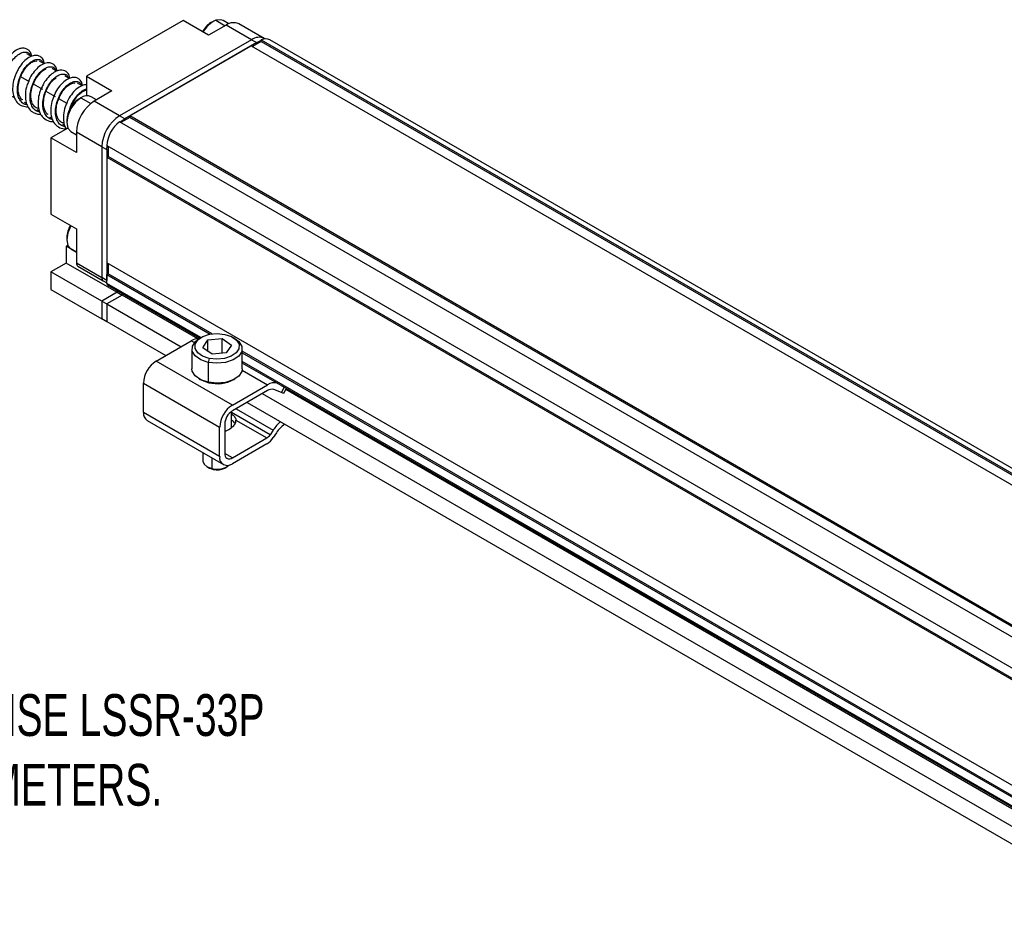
# Model space of a CAD drawing. Header units: millimetres. Extents: x 13 to 546, y 13 to 419.
# Tile 8 of 10: x 274 to 411, y 154 to 279. Entities that reach past the tile are written whole.
import ezdxf

# ---------------------------------------------------------------- set-up
doc = ezdxf.new("R2010")
doc.units = ezdxf.units.MM
doc.header["$LTSCALE"] = 2
doc.layers.add('DIMENSIONS', color=140, linetype='Continuous', lineweight=25)
doc.styles.add('SLDTEXTSTYLE0', font='TXT', dxfattribs={"width": 0.7})

msp = doc.modelspace()

# ---------------------------------------------------------------- linework, layer by layer
for p, q in [((296.9, 279.19), (283.46, 271.44)), ((300.43, 277.15), (296.9, 279.19)), ((302.91, 278.58), (300.43, 277.15)), ((301.07, 279.07), (300.79, 278.91)), ((301.44, 279.24), (302.74, 278.49)), ((303.26, 278.75), (302.47, 279.21)), ((306.44, 276.54), (302.91, 278.58)), ((308.19, 276.71), (304.66, 278.75)), ((306.44, 276.54), (288.06, 265.93)), ((306.44, 276.54), (288.06, 265.93)), ((307.15, 276.13), (288.77, 265.52)), ((289.47, 265.93), (306.37, 275.68)), ((306.37, 275.68), (433.4, 202.35)), ((306.44, 276.54), (307.15, 276.13)), ((307.79, 276.29), (306.55, 275.58)), ((307.79, 276.29), (307.79, 276.5)), ((307.79, 276.5), (433.4, 203.99)), ((307.79, 276.29), (433.4, 203.78)), ((308.31, 276.65), (308.19, 276.71)), ((433.4, 204.7), (308.97, 276.52)), ((275.79, 274.19), (275.14, 274.56)), ((277.54, 273.18), (276.91, 273.54)), ((279.3, 272.16), (278.68, 272.52)), ((281.06, 271.15), (280.45, 271.5)), ((283.46, 271.44), (287, 269.4)), ((283.46, 271.44), (283.46, 268.72)), ((275.52, 270.67), (274.3, 271.38)), ((277.37, 269.61), (276.06, 270.36)), ((282.86, 270.1), (282.21, 270.48)), ((279.13, 268.59), (277.82, 269.35)), ((287, 269.4), (284.52, 267.97)), ((274.22, 268.16), (274.34, 268.09)), ((274.79, 267.83), (275.11, 267.65)), ((280.78, 267.64), (279.59, 268.32)), ((282.38, 268.28), (282.66, 268.44)), ((282.66, 268.44), (284.05, 267.64)), ((284.85, 268.15), (284.09, 268.6)), ((288.06, 265.93), (284.52, 267.97)), ((276.56, 266.81), (276.88, 266.63)), ((277.76, 266.12), (277.88, 266.05)), ((281.37, 267.3), (281.35, 267.31)), ((278.33, 265.79), (278.65, 265.6)), ((280.1, 264.77), (280.42, 264.58)), ((280.71, 265.35), (280.71, 265.03)), ((288.77, 265.52), (288.06, 265.93)), ((447.16, 173.26), (288.06, 265.11)), ((289.47, 265.72), (288.24, 265.01)), ((448.57, 174.08), (289.47, 265.93)), ((289.47, 265.72), (289.47, 265.93)), ((448.4, 173.98), (289.47, 265.72)), ((280.87, 264.22), (278.51, 262.86)), ((281.29, 263.75), (282.05, 263.31)), ((285.59, 261.64), (282.05, 263.68)), ((282.05, 263.68), (282.05, 260.82)), ((278.51, 262.86), (278.51, 252.25)), ((282.05, 260.82), (278.51, 262.86)), ((285.59, 261.64), (285.59, 243.43)), ((285.59, 261.64), (286.29, 261.23)), ((285.59, 261.64), (285.59, 243.43)), ((286.29, 261.8), (445.37, 169.97)), ((286.29, 261.23), (286.33, 261.78)), ((286.29, 261.23), (286.29, 243.02)), ((286.47, 261.7), (286.47, 260.27)), ((286.47, 260.27), (286.29, 260.17)), ((286.29, 260.17), (286.29, 245.47)), ((286.29, 260.17), (445.32, 168.36)), ((445.32, 168.57), (286.47, 260.27)), ((278.51, 252.25), (282.05, 250.21)), ((282.05, 250.21), (282.05, 245.47)), ((280.71, 249.02), (280.71, 248.7)), ((280.86, 247.89), (280.64, 247.79)), ((282.05, 246.97), (280.64, 247.79)), ((280.64, 247.79), (280.64, 245.45)), ((281.29, 247.41), (282.05, 246.97)), ((280.64, 245.45), (278.51, 244.23)), ((287.69, 241.38), (280.64, 245.45)), ((282.05, 245.47), (285.59, 243.43)), ((445.32, 153.67), (286.29, 245.47)), ((285.59, 240.14), (278.51, 244.23)), ((278.51, 244.23), (278.51, 241.78)), ((282.26, 245.01), (285.79, 242.97)), ((286.47, 245.37), (286.47, 243.94)), ((286.29, 243.02), (285.59, 243.43)), ((285.79, 242.97), (286.29, 242.68)), ((286.47, 243.94), (286.29, 243.84)), ((286.29, 242.61), (286.29, 243.84)), ((286.29, 243.84), (300.67, 235.54)), ((300.95, 235.58), (286.47, 243.94)), ((278.51, 241.78), (285.59, 237.69)), ((287.71, 241.39), (285.59, 240.16)), ((299.37, 235.06), (286.29, 242.61)), ((286.4, 242.39), (299.23, 234.98)), ((287.71, 241.63), (287.71, 241.39)), ((287.71, 241.63), (287.71, 241.39)), ((287.71, 241.39), (288.41, 240.98)), ((285.59, 240.16), (286.29, 239.76)), ((285.59, 240.16), (285.59, 237.72)), ((285.59, 240.14), (285.59, 237.69)), ((288.41, 240.98), (286.29, 239.76)), ((288.41, 240.98), (286.29, 239.76)), ((288.41, 241.22), (288.41, 240.98)), ((288.41, 241.22), (288.41, 240.98)), ((298.94, 234.91), (288.41, 240.98)), ((286.29, 239.76), (286.29, 237.31)), ((286.29, 239.76), (296.62, 233.8)), ((286.29, 239.76), (286.29, 237.31)), ((285.59, 237.72), (286.29, 237.31)), ((285.59, 237.69), (285.6, 237.7)), ((286.29, 237.31), (294.49, 232.57)), ((293.15, 231.8), (298.04, 234.62)), ((298.04, 234.62), (298.47, 234.37)), ((299.44, 235.1), (299.16, 234.94)), ((299.64, 233.65), (300.35, 234.74)), ((300.35, 234.74), (302.34, 234.93)), ((300.35, 233.15), (300.35, 234.74)), ((302.34, 234.93), (303.63, 234.03)), ((302.34, 232.88), (302.34, 234.93)), ((304.11, 234.94), (303.83, 235.1)), ((298.14, 233.51), (298.14, 230.74)), ((300.93, 232.75), (299.64, 233.65)), ((303.63, 234.03), (302.92, 232.94)), ((305.14, 230.74), (305.14, 233.51)), ((422.57, 165.37), (305.14, 233.16)), ((303.76, 225.67), (293.15, 231.8)), ((300.55, 232.16), (300.41, 231.62)), ((302.92, 232.94), (300.93, 232.75)), ((305.14, 232.96), (422.29, 165.33)), ((421, 164.85), (305.14, 231.74)), ((300.41, 231.62), (300.41, 228.84)), ((305.12, 230.53), (308.64, 228.49)), ((310.01, 228.71), (305.14, 231.52)), ((299.16, 229.31), (299.3, 229.23)), ((303.97, 229.23), (304.11, 229.31)), ((291.38, 228.74), (301.99, 222.61)), ((291.38, 224.65), (291.38, 228.74)), ((300.48, 228.79), (300.41, 228.84)), ((303.76, 225.67), (308.64, 228.49)), ((308.64, 227.68), (303.76, 224.86)), ((310.59, 227.42), (309.55, 227.82)), ((310.01, 228.71), (310.38, 228.56)), ((310.44, 228.51), (420.85, 164.77)), ((310.98, 228.19), (310.59, 227.42)), ((310.95, 227.32), (311.3, 228.01)), ((420.56, 164.69), (311.21, 227.82)), ((307.93, 227.27), (418.24, 163.59)), ((304.31, 225.17), (309.45, 222.2)), ((305.81, 226.04), (416.12, 162.36)), ((301.99, 218.53), (291.38, 224.65)), ((291.9, 223.51), (302.51, 217.38)), ((303.64, 222.54), (303.64, 224.78)), ((309.01, 221.53), (303.64, 224.63)), ((304.26, 223.58), (308.57, 221.1)), ((301.99, 218.53), (301.99, 222.61)), ((302.7, 223.02), (302.7, 218.94)), ((302.7, 222.01), (302.84, 222.08)), ((302.84, 222.08), (302.87, 222.1)), ((303.58, 222.51), (303.62, 222.53)), ((309.45, 222.2), (309.01, 221.53)), ((303.76, 218.33), (308.57, 221.1)), ((309.89, 221.82), (309.45, 221.15)), ((308.57, 220.28), (303.76, 217.51)), ((299.64, 219.04), (299.64, 217.92)), ((300.94, 216.83), (300.94, 218.29)), ((303.76, 218.33), (302.7, 218.94)), ((300.22, 217.1), (300.58, 216.9)), ((301.11, 216.7), (300.94, 216.83)), ((302.7, 216.9), (303.05, 217.1))]:
    msp.add_line(p, q)
at = {"flags": 128}
for points in [[(302.47, 279.21), (302.15, 279.32), (301.44, 279.24)], [(307.15, 276.13), (307.63, 276.36), (307.79, 276.4)], [(282.66, 268.44), (281.9, 267.82), (281.27, 266.95), (280.85, 265.96), (280.71, 265), (280.87, 264.22), (281.29, 263.75)], [(288.14, 265.06), (288.28, 265.18), (288.77, 265.52)], [(281.29, 250.65), (281.27, 250.62), (280.85, 249.63), (280.71, 248.67), (280.87, 247.89), (281.29, 247.41)], [(300.41, 231.62), (299.36, 231.98), (298.59, 232.52), (298.18, 233.18), (298.2, 233.88), (298.62, 234.54), (299.16, 234.94)], [(300.55, 232.16), (299.62, 232.48), (298.94, 232.96), (298.58, 233.54), (298.59, 234.17), (298.97, 234.75), (299.67, 235.22), (300.6, 235.53), (301.66, 235.63), (302.72, 235.51)], [(304.11, 234.94), (304.68, 234.51), (305.09, 233.85), (305.08, 233.14), (304.65, 232.49), (303.86, 231.95), (302.8, 231.61), (301.61, 231.49), (300.41, 231.62)], [(302.72, 235.51), (303.65, 235.2), (304.33, 234.72), (304.69, 234.13), (304.68, 233.51), (304.31, 232.93), (303.61, 232.46), (302.67, 232.15), (301.61, 232.05), (300.55, 232.16)], [(300.41, 228.84), (299.36, 229.2), (298.59, 229.74), (298.18, 230.4), (298.14, 230.74)], [(305.14, 230.74), (305.08, 230.37), (304.65, 229.71), (303.86, 229.18), (302.8, 228.83), (301.61, 228.72), (300.41, 228.84)], [(299.3, 229.23), (299.49, 229.12), (300.48, 228.79)], [(310.95, 227.32), (310.95, 227.32), (310.89, 227.32), (310.77, 227.35), (310.59, 227.42)], [(299.64, 217.92), (299.64, 217.88), (299.82, 217.44), (300.27, 217.07), (300.94, 216.83)], [(300.58, 216.9), (300.61, 216.87), (301.11, 216.7)]]:
    msp.add_lwpolyline(points, dxfattribs=at)
for centre, radius, start, end in [((302.62, 275.97), 3.47, 121.9787, 151.1231), ((303.01, 275.79), 3.79, 114.4906, 151.6408), ((303.93, 277.15), 1.76, 65.6929, 125.6176), ((307.47, 275.11), 1.76, 65.6929, 125.6176), ((307.47, 275.11), 1.76, 65.6929, 125.6176), ((308.41, 275.38), 1.28, 63.7012, 118.8114), ((283.49, 267.42), 1.32, 63.1923, 129.1237), ((284.4, 265.18), 3.69, 123.0669, 177.3681), ((287.42, 263.44), 5.38, 122.6055, 177.3945), ((290.96, 261.4), 5.38, 122.6055, 177.3945), ((290.96, 261.4), 5.38, 122.6055, 177.3945), ((290.67, 261.59), 4.38, 126.5146, 177.2291), ((284.31, 248.86), 3.6, 149.4343, 177.4623), ((282.53, 245.41), 0.48, 172.7442, 235.9436), ((286.08, 243.38), 0.493, 173.7012, 234.9867), ((286.06, 243.37), 0.48, 172.7442, 235.9436), ((286.53, 242.58), 0.24, 172.7442, 235.9436), ((299.02, 233.06), 1.84, 87.7279, 122.3198), ((295.22, 228.56), 3.84, 122.6055, 177.3945), ((301.64, 233.66), 5.01, 256.5804, 297.7067), ((309.55, 227.17), 1.6, 73.4402, 124.4037), ((309.25, 226.8), 1.07, 73.4402, 124.4037), ((305.83, 222.44), 3.84, 122.6055, 177.3945), ((305, 222.92), 2.31, 122.6055, 177.3945), ((292.61, 224.52), 1.23, 173.7012, 234.9867), ((303.2, 223.51), 1.06, 292.8548, 4.0858), ((302.17, 224.14), 2.16, 289.0671, 310.9275), ((314.64, 218.79), 6.21, 132.5012, 146.6172), ((313.49, 219.5), 4.28, 124.8117, 147.1914), ((307.84, 222.28), 1.39, 301.6027, 327.3774), ((307.11, 222.65), 2.78, 301.6027, 327.3774), ((303.07, 218.35), 1.09, 170.786, 309.2033), ((303.34, 218.83), 0.655, 170.786, 309.2033), ((301.66, 219.49), 2.75, 254.8537, 308.3066), ((301.63, 218.97), 2.33, 257.089, 297.1981)]:
    msp.add_arc(centre, radius, start, end)
for points, knots in [([(275.83, 274.21), (275.78, 274.42), (275.7, 274.75), (275.41, 275.1), (275.02, 275.34), (274.47, 275.4), (273.8, 275.19), (273.08, 274.69), (272.41, 273.88), (271.97, 273.16), (271.83, 272.73), (271.8, 272.65)], [0, 0, 0, 0, 0.118945, 0.195382, 0.273638, 0.398531, 0.520738, 0.674498, 0.824621, 0.966631, 1, 1, 1, 1]), ([(273.42, 268.48), (273.22, 268.54), (272.81, 268.66), (272.37, 269.17), (272.09, 269.9), (272.03, 270.78), (272.18, 271.73), (272.52, 272.68), (273.02, 273.53), (273.6, 274.22), (274.22, 274.67), (274.81, 274.87), (275.29, 274.77), (275.58, 274.55), (275.63, 274.31), (275.64, 274.27)], [0, 0, 0, 0, 0.073371, 0.156437, 0.238852, 0.321854, 0.40434, 0.487269, 0.569837, 0.652684, 0.735342, 0.818098, 0.900853, 0.983512, 1, 1, 1, 1]), ([(277.57, 273.18), (277.55, 273.34), (277.5, 273.73), (277.15, 274.14), (276.61, 274.37), (275.97, 274.34), (275.24, 273.99), (274.52, 273.3), (273.97, 272.57), (273.75, 272.05), (273.68, 271.87)], [0, 0, 0, 0, 0.09293, 0.220981, 0.332082, 0.457624, 0.616726, 0.774233, 0.920924, 1, 1, 1, 1]), ([(275.18, 267.48), (275.1, 267.49), (274.78, 267.52), (274.36, 267.87), (273.97, 268.47), (273.8, 269.29), (273.84, 270.21), (274.09, 271.17), (274.51, 272.08), (275.06, 272.86), (275.67, 273.45), (276.28, 273.78), (276.82, 273.83), (277.23, 273.66), (277.35, 273.37), (277.4, 273.26)], [0, 0, 0, 0, 0.0298716, 0.1124058, 0.1958773, 0.2783766, 0.3618769, 0.444351, 0.5278707, 0.6103294, 0.6938592, 0.7763121, 0.8598427, 0.9422997, 1, 1, 1, 1]), ([(274.56, 271.93), (274.65, 272.09), (274.88, 272.54), (275.36, 273.07), (275.87, 273.44), (276.29, 273.59), (276.49, 273.61), (276.55, 273.55), (276.55, 273.55)], [0, 0, 0, 0, 0.137841, 0.376126, 0.591191, 0.765529, 0.996234, 1, 1, 1, 1]), ([(279.37, 272.2), (279.32, 272.39), (279.22, 272.78), (278.79, 273.21), (278.15, 273.39), (277.43, 273.2), (276.68, 272.7), (276.01, 271.93), (275.54, 271.2), (275.39, 270.74), (275.35, 270.63)], [0, 0, 0, 0, 0.115643, 0.231243, 0.367193, 0.512196, 0.659403, 0.809547, 0.955421, 1, 1, 1, 1]), ([(273.68, 271.87), (273.6, 271.71), (273.36, 271.2), (273.16, 270.27), (273.15, 269.21), (273.41, 268.33), (273.87, 267.69), (274.51, 267.25), (275.04, 267.21), (275.31, 267.18)], [0, 0, 0, 0, 0.076784, 0.24099, 0.409073, 0.569221, 0.70725, 0.847887, 1, 1, 1, 1]), ([(274.59, 268.15), (274.59, 268.15), (274.41, 268.21), (274.22, 268.51), (273.98, 269.06), (273.9, 269.8), (274.03, 270.7), (274.28, 271.46), (274.5, 271.83), (274.56, 271.93)], [0, 0, 0, 0, 0.002327, 0.203596, 0.342082, 0.525222, 0.729438, 0.923322, 1, 1, 1, 1]), ([(276.93, 266.45), (276.75, 266.5), (276.36, 266.62), (275.92, 267.11), (275.63, 267.82), (275.56, 268.7), (275.71, 269.65), (276.04, 270.6), (276.53, 271.46), (277.11, 272.15), (277.73, 272.62), (278.33, 272.82), (278.81, 272.74), (279.12, 272.49), (279.19, 272.2), (279.2, 272.11)], [0, 0, 0, 0, 0.065608, 0.147508, 0.228875, 0.310704, 0.39215, 0.4739, 0.555434, 0.637095, 0.718725, 0.80029, 0.882012, 0.963486, 1, 1, 1, 1]), ([(276.79, 266.97), (276.72, 266.98), (276.43, 267.02), (276.1, 267.3), (275.82, 267.81), (275.69, 268.48), (275.72, 269.28), (275.95, 270.19), (276.36, 271.06), (276.89, 271.8), (277.42, 272.3), (277.71, 272.42), (277.83, 272.47)], [0, 0, 0, 0, 0.045104, 0.166382, 0.271112, 0.359146, 0.466911, 0.579683, 0.690711, 0.803193, 0.923222, 1, 1, 1, 1]), ([(281.12, 271.16), (281.11, 271.24), (281.08, 271.55), (280.85, 271.93), (280.45, 272.22), (279.97, 272.34), (279.41, 272.25), (278.75, 271.91), (278.09, 271.31), (277.53, 270.57), (277.3, 270.03), (277.21, 269.83)], [0, 0, 0, 0, 0.042866, 0.178126, 0.26929, 0.355587, 0.487485, 0.610971, 0.761395, 0.911956, 1, 1, 1, 1]), ([(278.71, 265.44), (278.64, 265.45), (278.33, 265.48), (277.92, 265.81), (277.52, 266.4), (277.34, 267.21), (277.37, 268.13), (277.62, 269.09), (278.03, 270.01), (278.57, 270.8), (279.18, 271.39), (279.8, 271.73), (280.34, 271.8), (280.78, 271.6), (280.92, 271.28), (280.99, 271.12)], [0, 0, 0, 0, 0.024895, 0.105951, 0.187981, 0.26901, 0.351061, 0.432074, 0.514136, 0.595141, 0.677206, 0.758214, 0.840271, 0.921291, 1, 1, 1, 1]), ([(275.35, 270.63), (275.26, 270.4), (275.02, 269.8), (274.9, 268.79), (275, 267.81), (275.34, 267.02), (275.84, 266.5), (276.4, 266.24), (276.8, 266.14), (277.04, 266.17), (277.09, 266.18)], [0, 0, 0, 0, 0.112894, 0.284559, 0.4634, 0.60562, 0.763036, 0.872215, 0.972481, 1, 1, 1, 1]), ([(278.11, 266.12), (278.11, 266.12), (277.97, 266.18), (277.76, 266.45), (277.51, 267.01), (277.44, 267.82), (277.59, 268.75), (277.92, 269.67), (278.4, 270.46), (278.87, 271.01), (279.14, 271.18), (279.23, 271.23)], [0, 0, 0, 0, 0.002307, 0.116087, 0.242795, 0.381824, 0.52158, 0.66034, 0.794125, 0.933017, 1, 1, 1, 1]), ([(282.89, 270.12), (282.87, 270.28), (282.82, 270.57), (282.59, 270.91), (282.22, 271.22), (281.65, 271.33), (280.97, 271.16), (280.27, 270.71), (279.58, 269.94), (279.06, 269.13), (278.88, 268.58), (278.81, 268.38)], [0, 0, 0, 0, 0.086057, 0.158436, 0.238702, 0.374952, 0.487297, 0.632076, 0.780959, 0.919687, 1, 1, 1, 1]), ([(280.46, 264.42), (280.3, 264.46), (279.91, 264.57), (279.47, 265.04), (279.18, 265.75), (279.1, 266.62), (279.23, 267.57), (279.56, 268.52), (280.04, 269.39), (280.63, 270.09), (281.24, 270.56), (281.84, 270.78), (282.33, 270.7), (282.63, 270.49), (282.69, 270.25), (282.7, 270.19)], [0, 0, 0, 0, 0.063377, 0.14675, 0.229705, 0.312998, 0.396042, 0.479246, 0.562387, 0.645494, 0.728729, 0.811742, 0.895063, 0.977991, 1, 1, 1, 1]), ([(279.83, 268.8), (279.87, 268.89), (280.04, 269.27), (280.48, 269.82), (281.05, 270.32), (281.55, 270.52), (281.77, 270.54), (281.84, 270.49), (281.84, 270.49)], [0, 0, 0, 0, 0.070763, 0.307542, 0.547194, 0.77999, 0.995516, 1, 1, 1, 1]), ([(283.46, 270.24), (283.37, 270.24), (283.03, 270.26), (282.41, 269.96), (281.67, 269.33), (281.07, 268.53), (280.81, 267.94), (280.7, 267.68)], [0, 0, 0, 0, 0.096445, 0.339521, 0.59023, 0.82268, 1, 1, 1, 1]), ([(277.21, 269.83), (277.15, 269.7), (276.91, 269.22), (276.71, 268.31), (276.68, 267.29), (276.88, 266.46), (277.3, 265.73), (277.98, 265.25), (278.58, 265.1), (278.87, 265.14), (278.87, 265.14)], [0, 0, 0, 0, 0.0643928, 0.2283607, 0.4005314, 0.5318593, 0.6625394, 0.8493804, 0.9996344, 1, 1, 1, 1]), ([(280.34, 264.94), (280.26, 264.95), (279.97, 264.97), (279.68, 265.23), (279.37, 265.72), (279.21, 266.42), (279.26, 267.3), (279.48, 268.14), (279.73, 268.61), (279.83, 268.8)], [0, 0, 0, 0, 0.0651935, 0.2449726, 0.3741534, 0.5404495, 0.717108, 0.8829969, 1, 1, 1, 1]), ([(281.14, 266.9), (281.15, 266.93), (281.23, 267.29), (281.55, 267.93), (282.08, 268.73), (282.68, 269.31), (283.17, 269.63), (283.41, 269.65), (283.46, 269.66)], [0, 0, 0, 0, 0.025629, 0.252925, 0.477291, 0.704572, 0.928966, 1, 1, 1, 1]), ([(281.54, 267.72), (281.69, 267.97), (281.99, 268.51), (282.53, 269.08), (283.03, 269.4), (283.35, 269.51), (283.44, 269.48), (283.46, 269.48)], [0, 0, 0, 0, 0.240558, 0.49992, 0.725461, 0.927623, 1, 1, 1, 1]), ([(278.81, 268.38), (278.75, 268.23), (278.55, 267.73), (278.45, 266.88), (278.5, 265.98), (278.76, 265.16), (279.3, 264.48), (280, 264.14), (280.46, 264.14), (280.62, 264.14)], [0, 0, 0, 0, 0.073966, 0.248516, 0.401231, 0.536868, 0.728634, 0.904583, 1, 1, 1, 1]), ([(280.7, 267.68), (280.66, 267.6), (280.45, 267.18), (280.26, 266.33), (280.22, 265.29), (280.35, 264.53), (280.57, 264.22), (280.62, 264.14)], [0, 0, 0, 0, 0.068701, 0.35187, 0.636699, 0.910458, 1, 1, 1, 1]), ([(281.37, 267.3), (281.41, 267.43), (281.46, 267.58), (281.54, 267.71), (281.54, 267.72)], [0, 0, 0, 0, 0.908407, 1, 1, 1, 1]), ([(303.64, 224.46), (303.79, 224.33), (304.12, 224.08), (304.21, 223.75), (304.26, 223.58)], [0, 0, 0, 0, 0.4872555, 1, 1, 1, 1]), ([(304.14, 223.04), (304.11, 223.1), (304.04, 223.31), (303.8, 223.47), (303.64, 223.58)], [0, 0, 0, 0, 0.291526, 1, 1, 1, 1])]:
    msp.add_open_spline(points, degree=3, knots=knots)

# ---------------------------------------------------------------- texts
at = {"layer": 'DIMENSIONS', "insert": (257.37, 185.43), "char_height": 5.8208, "attachment_point": 2, "style": 'SLDTEXTSTYLE0'}
msp.add_mtext('. FOR USE WITH PROSENSE LSSR-33P ^JLINEAR POTENTIOMETERS.', dxfattribs=at)

doc.saveas('drawing.dxf')
